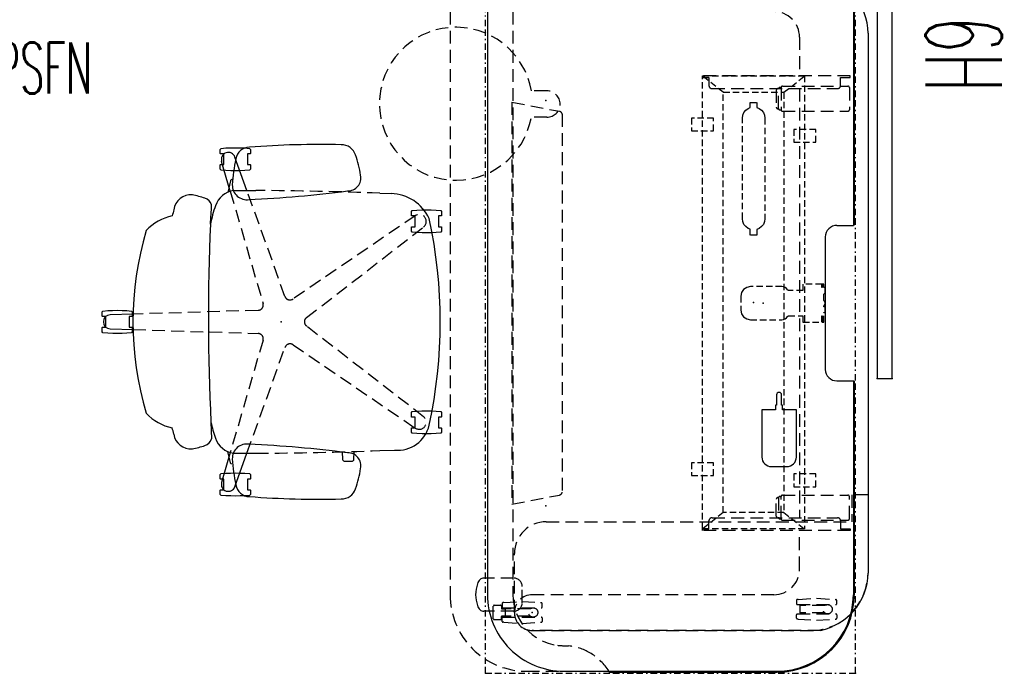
# Model space of a CAD drawing. Header units: inches. Extents: x 3 to 890, y -47 to 78.
# Tile 12 of 98: x 234 to 311, y -45 to 6. Entities that reach past the tile are written whole.
import ezdxf
from ezdxf.enums import TextEntityAlignment as Align

# ---------------------------------------------------------------- set-up
doc = ezdxf.new("R2010")
doc.units = ezdxf.units.IN
doc.header["$MEASUREMENT"] = 0
for name, pattern in [('BORDER', [1.75, 0.5, -0.25, 0.5, -0.25, 0, -0.25]), ('DASHED', [0.75, 0.5, -0.25]), ('DASHEDX2', [1.5, 1, -0.5])]:
    doc.linetypes.add(name, pattern=pattern)
for name, color, linetype in [('A-FURN-P-COMP', 86, 'Continuous'), ('A-FURN-P-COMP-TEXT2', 86, 'Continuous'), ('A-FURN-P-COMP-TEXT_UTEXT', 7, 'Continuous'), ('A-FURN-P-FILE', 1, 'DASHED'), ('A-FURN-P-PNLS-CON', 104, 'Continuous'), ('A-FURN-P-PNLS-CON-TEXT2', 104, 'Continuous'), ('A-FURN-P-POWR', 230, 'Continuous'), ('A-FURN-P-SEAT', 12, 'Continuous'), ('A-FURN-P-TABLE', 3, 'Continuous'), ('A-FURN-P-TABLE-BORDER', 2, 'Continuous'), ('A-FURN-P-TABLE-EXTENDED-HEIGHT', 3, 'Continuous'), ('A-FURN-P-TABLE-SUPPORT', 202, 'Continuous'), ('A-FURN-P-TEXT_UTEXT', 7, 'Continuous'), ('PSATTR', 7, 'Continuous')]:
    doc.layers.add(name, color=color, linetype=linetype)
doc.styles.add('0', font='TXT.SHX')
doc.styles.add('CAD_FNT', font='TXT.SHX', dxfattribs={"width": 0.6})
doc.styles.add('PMSymText', font='txt.shx', dxfattribs={"width": 0.65})
doc.styles.get("Standard").update_dxf_attribs({"font": 'arial.ttf'})

# ---------------------------------------------------------------- blocks, each defined once
blk = doc.blocks.new('VZLL-0800-SFN-2D')
at = {"layer": 'A-FURN-P-PNLS-CON', "linetype": 'DASHEDX2'}
for p, q in [((0.771, -8.5), (0.771, 11.5)), ((0.771, 11.5), (3.771, 11.5)), ((3.771, 11.5), (3.771, -8.5)), ((0.146, 0.438), (0.146, 2.563)), ((0.146, 2.563), (3.521, 2.563)), ((3.521, 2.563), (3.521, 0.438)), ((3.521, 0.438), (0.146, 0.438)), ((3.771, -8.5), (0.771, -8.5))]:
    blk.add_line(p, q, dxfattribs=at)
at = {"layer": 'A-FURN-P-PNLS-CON'}
for p in [(0, 3), (2.271, 3), (4.542, 3), (0, 0), (2.271, 0), (4.542, 0)]:
    blk.add_point(p, dxfattribs=at)
at = {"layer": 'A-FURN-P-PNLS-CON-TEXT2', "style": '0', "width": 0.55, "flags": 8}
blk.add_attdef('ITEXT2', text='', height=4, dxfattribs=at).set_placement((2.756, -14.885), align=Align.BOTTOM_CENTER)
at = {"layer": 'A-FURN-P-TEXT_UTEXT', "style": 'PMSymText', "width": 0.65, "flags": 8}
for tag, p in [('PSUT1', (2.756, -19.552)), ('PSUT3', (2.756, -31.552))]:
    blk.add_attdef(tag, text='', height=4, dxfattribs=at).set_placement(p, align=Align.CENTER)
at = {"layer": 'A-FURN-P-TEXT_UTEXT', "style": 'PMSymText', "width": 0.65}
blk.add_attdef('PSUT2', text='', height=4, dxfattribs=at).set_placement((2.756, -25.552), align=Align.CENTER)
at = {"layer": 'PSATTR', "flags": 1}
for tag in ['PSON', 'PSMC', 'PSDH', 'PSPN', 'PSQT', 'PSEC', 'PST5', 'PST4', 'PST3', 'PST2', 'PST1']:
    blk.add_attdef(tag, text='', height=1, dxfattribs=at).set_placement((0, 0), align=Align.TOP_CENTER)
blk = doc.blocks.new('SYXG-XX72-2D')
at = {"layer": 'A-FURN-P-COMP'}
for p, q in [((0, 1.18), (0, 0)), ((75, 1.18), (0, 1.18)), ((75, 0), (75, 1.18)), ((0, 0), (75, 0))]:
    blk.add_line(p, q, dxfattribs=at)
for p in [(0, 1.18), (36, 1.18), (37.5, 1.18), (39, 1.18), (75, 1.18), (0, 0), (75, 0), (36, 0), (37.5, 0), (39, 0)]:
    blk.add_point(p, dxfattribs=at)
at = {"layer": 'A-FURN-P-COMP-TEXT2', "style": 'CAD_FNT', "width": 0.55, "flags": 8}
blk.add_attdef('ITEXT2', text='', height=6, dxfattribs=at).set_placement((37.727, 1.989), align=Align.BOTTOM_CENTER)
at = {"layer": 'A-FURN-P-TEXT_UTEXT', "style": 'PMSymText', "width": 0.65, "flags": 8}
for tag, p in [('PSUT1', (36.489, -7.296)), ('PSUT3', (36.489, -19.296))]:
    blk.add_attdef(tag, text='', height=4, dxfattribs=at).set_placement(p, align=Align.CENTER)
at = {"layer": 'A-FURN-P-TEXT_UTEXT', "style": 'PMSymText', "width": 0.65}
blk.add_attdef('PSUT2', text='', height=4, dxfattribs=at).set_placement((36.489, -13.296), align=Align.CENTER)
at = {"layer": 'PSATTR', "flags": 1}
for tag in ['PSON', 'PSMC', 'PSDH', 'PSPN', 'PSQT', 'PSEC', 'PST5', 'PST4', 'PST3', 'PST2', 'PST1']:
    blk.add_attdef(tag, text='', height=1, dxfattribs=at).set_placement((0, 0), align=Align.TOP_CENTER)
blk = doc.blocks.new('TFPA-2958-LJSTCUNN-2D')
at = {"layer": 'A-FURN-P-TABLE'}
for p, q in [((6.16, -0.16), (22.911, -0.16)), ((22.911, -1.447), (22.911, -0.16)), ((35.089, -1.447), (35.089, -0.16)), ((35.089, -0.16), (51.84, -0.16)), ((23.811, -2.36), (34.189, -2.36)), ((0.16, -6.16), (0.16, -22.84)), ((57.84, -22.84), (57.84, -6.16)), ((6.16, -28.84), (51.84, -28.84))]:
    blk.add_line(p, q, dxfattribs=at)
at = {"layer": 'A-FURN-P-TABLE', "linetype": 'DASHEDX2'}
for p, q in [((0.278, -19.376, 0), (0.16, -19.376, 0)), ((57.722, -19.376, 0), (57.84, -19.376, 0)), ((6.16, -26.84), (51.84, -26.84))]:
    blk.add_line(p, q, dxfattribs=at)
at = {"layer": 'A-FURN-P-TABLE'}
for centre, radius, start, end in [((6.16, -6.16), 6, 90, 180), ((51.84, -6.16), 6, 0, 90), ((23.818, -1.454), 0.907, 179.57049, 269.57049), ((34.182, -1.454), 0.907, 270.42951, 0.42951), ((6.16, -22.84), 6, 180, 270), ((51.84, -22.84), 6, 270, 0)]:
    blk.add_arc(centre, radius, start, end, dxfattribs=at)
at = {"layer": 'A-FURN-P-TABLE', "linetype": 'DASHEDX2'}
for centre, radius, start, end in [((-2.542, -23.322, 0), 4.85, 31.02446, 54.44186), ((60.542, -23.322, 0), 4.85, 125.55814, 148.97554), ((-1.948, -22.874, 0), 4.11, 5.55567, 29.95541), ((59.948, -22.874, 0), 4.11, 150.04459, 174.44433), ((17.832, -22.031), 15.695, 181.62728, 184.81905), ((40.168, -22.031), 15.695, 355.18095, 358.37272), ((6.167, -22.832), 4.008, 187.41588, 269.89911), ((51.833, -22.832), 4.008, 270.10089, 352.58412)]:
    blk.add_arc(centre, radius, start, end, dxfattribs=at)
at = {"layer": 'A-FURN-P-TABLE'}
for p in [(0, 0), (58, 0), (13.128, -24.277), (44.872, -24.277), (4.756, -25.326), (53.244, -25.326), (0, -29), (58, -29)]:
    blk.add_point(p, dxfattribs=at)
at = {"layer": 'A-FURN-P-TABLE-BORDER', "linetype": 'BORDER'}
for p, q in [((58, 0), (0, 0)), ((0, 0), (0, -29)), ((58, -29), (58, 0)), ((58, -29), (0, -29))]:
    blk.add_line(p, q, dxfattribs=at)
at = {"layer": 'A-FURN-P-TABLE-EXTENDED-HEIGHT', "linetype": 'DASHEDX2'}
for p, q in [((0.16, -25.765), (0.16, -22.84)), ((57.84, -25.765), (57.84, -22.84)), ((6.16, -31.765), (51.84, -31.765))]:
    blk.add_line(p, q, dxfattribs=at)
for centre, start, end in [((6.16, -25.765), 180, 270), ((51.84, -25.765), 270, 0)]:
    blk.add_arc(centre, 6, start, end, dxfattribs=at)
at = {"layer": 'A-FURN-P-TABLE-SUPPORT'}
for p, q in [((7.856, 0.987), (50.144, 0.987)), ((50.541, -28.777), (50.541, -29.119))]:
    blk.add_line(p, q, dxfattribs=at)
at = {"layer": 'A-FURN-P-TABLE-SUPPORT', "linetype": 'DASHEDX2'}
for p, q in [((11.19, -0.41), (11.19, -11.98)), ((11.324, -0.41), (11.19, -0.41)), ((11.324, -1.16), (11.324, -0.41)), ((11.994, -5.709), (11.994, -0.587)), ((12.112, -0.469), (13.844, -0.469)), ((13.962, -5.709), (13.962, -0.587)), ((44.038, -5.709), (44.038, -0.587)), ((45.888, -0.469), (44.156, -0.469)), ((46.006, -5.709), (46.006, -0.587)), ((46.676, -1.16), (46.676, -0.41)), ((46.676, -0.41), (46.81, -0.41)), ((46.81, -0.41), (46.81, -11.98)), ((4.249, -1.59), (4.249, -1.525)), ((4.593, -1.465), (4.309, -1.465)), ((4.653, -4.555), (4.653, -1.525)), ((5.381, -4.555), (5.381, -1.525)), ((5.441, -1.465), (5.725, -1.465)), ((5.785, -1.59), (5.785, -1.525)), ((11.94, -1.16), (11.324, -1.16)), ((12.19, -11.23), (12.19, -1.41)), ((45.81, -11.23), (45.81, -1.41)), ((46.06, -1.16), (46.676, -1.16)), ((52.215, -1.59), (52.215, -1.525)), ((52.559, -1.465), (52.275, -1.465)), ((52.619, -4.555), (52.619, -1.525)), ((53.347, -4.555), (53.347, -1.525)), ((53.407, -1.465), (53.691, -1.465)), ((53.751, -1.59), (53.751, -1.525)), ((4.151, -3.04), (4.249, -1.59)), ((5.883, -3.04), (5.785, -1.59)), ((52.117, -3.04), (52.215, -1.59)), ((53.849, -3.04), (53.751, -1.59)), ((4.249, -4.485), (4.151, -3.04)), ((4.725, -2.391), (4.725, -4.365)), ((5.308, -2.391), (5.309, -4.365)), ((5.785, -4.485), (5.883, -3.04)), ((52.215, -4.485), (52.117, -3.04)), ((52.691, -2.391), (52.691, -4.365)), ((53.274, -2.391), (53.275, -4.365)), ((53.751, -4.485), (53.849, -3.04)), ((3.356, -25.326), (3.356, -3.513)), ((54.644, -25.326), (54.644, -3.513)), ((4.249, -4.485), (4.249, -4.555)), ((4.309, -4.615), (4.593, -4.615)), ((4.725, -4.365), (5.309, -4.365)), ((5.725, -4.615), (5.441, -4.615)), ((5.785, -4.485), (5.785, -4.555)), ((8.156, -4.383), (11.19, -4.383)), ((12.19, -4.383), (45.809, -4.383)), ((49.844, -4.383), (46.811, -4.383)), ((52.215, -4.485), (52.215, -4.555)), ((52.275, -4.615), (52.559, -4.615)), ((52.691, -4.365), (53.275, -4.365)), ((53.691, -4.615), (53.407, -4.615)), ((53.751, -4.485), (53.751, -4.555)), ((12.092, -5.91), (12.092, -5.825)), ((12.112, -5.827), (13.844, -5.827)), ((12.191, -6.085), (12.191, -6.026)), ((13.746, -6.028), (12.21, -6.028)), ((13.766, -6.085), (13.766, -6.026)), ((13.864, -5.91), (13.864, -5.825)), ((44.136, -5.91), (44.136, -5.825)), ((45.888, -5.827), (44.156, -5.827)), ((44.234, -6.085), (44.234, -6.026)), ((44.254, -6.028), (45.79, -6.028)), ((45.809, -6.085), (45.809, -6.026)), ((45.908, -5.91), (45.908, -5.825)), ((6.156, -6.383), (6.156, -25.326)), ((12.309, -6.202), (13.648, -6.202)), ((45.691, -6.202), (44.352, -6.202)), ((51.844, -6.383), (51.844, -25.326)), ((11.324, -11.98), (11.324, -11.48)), ((11.324, -11.48), (11.94, -11.48)), ((46.676, -11.48), (46.06, -11.48)), ((46.676, -11.98), (46.676, -11.48)), ((11.19, -11.98), (11.324, -11.98)), ((46.81, -11.98), (46.676, -11.98)), ((3.901, -26.121), (3.999, -24.671)), ((3.999, -24.671), (3.999, -24.606)), ((4.343, -24.546), (4.059, -24.546)), ((4.403, -27.636), (4.403, -24.606)), ((5.131, -27.636), (5.131, -24.606)), ((5.191, -24.546), (5.475, -24.546)), ((5.535, -24.671), (5.535, -24.606)), ((5.633, -26.121), (5.535, -24.671)), ((52.367, -26.121), (52.465, -24.671)), ((52.465, -24.671), (52.465, -24.606)), ((52.809, -24.546), (52.525, -24.546)), ((52.869, -27.636), (52.869, -24.606)), ((53.597, -27.636), (53.597, -24.606)), ((53.657, -24.546), (53.941, -24.546)), ((54.001, -24.671), (54.001, -24.606)), ((54.099, -26.121), (54.001, -24.671)), ((3.999, -27.566), (3.901, -26.121)), ((4.475, -25.472), (4.475, -27.446)), ((5.058, -25.472), (5.059, -27.446)), ((5.535, -27.566), (5.633, -26.121)), ((52.47, -26.117), (51.21, -26.117)), ((52.465, -27.566), (52.367, -26.121)), ((52.941, -25.472), (52.941, -27.446)), ((53.524, -25.472), (53.525, -27.446)), ((54.001, -27.566), (54.099, -26.121)), ((50.541, -26.787), (50.541, -28.777)), ((53.139, -26.787), (53.139, -28.777)), ((3.999, -27.566), (3.999, -27.636)), ((4.059, -27.696), (4.343, -27.696)), ((4.28, -27.73), (4.461, -27.73)), ((4.475, -27.446), (5.059, -27.446)), ((4.491, -27.7), (4.491, -27.446)), ((5.043, -27.7), (5.043, -27.446)), ((5.255, -27.73), (5.073, -27.73)), ((5.475, -27.696), (5.191, -27.696)), ((5.535, -27.566), (5.535, -27.636)), ((52.465, -27.566), (52.465, -27.636)), ((52.525, -27.696), (52.809, -27.696)), ((52.746, -27.73), (52.927, -27.73)), ((52.941, -27.446), (53.525, -27.446)), ((52.957, -27.7), (52.957, -27.446)), ((53.509, -27.7), (53.509, -27.446)), ((53.721, -27.73), (53.539, -27.73)), ((53.941, -27.696), (53.657, -27.696)), ((54.001, -27.566), (54.001, -27.636)), ((4.205, -28.305), (4.205, -27.805)), ((5.255, -28.38), (4.268, -28.38)), ((5.33, -28.305), (5.33, -27.805)), ((52.671, -28.305), (52.671, -27.805)), ((53.721, -28.38), (52.734, -28.38)), ((53.796, -28.305), (53.796, -27.805)), ((53.139, -28.777), (53.139, -29.119))]:
    blk.add_line(p, q, dxfattribs=at)
for centre in [(5.017, -2.174), (52.983, -2.174), (4.767, -25.255), (53.233, -25.255)]:
    blk.add_circle(centre, 0.364, dxfattribs=at)
at = {"layer": 'A-FURN-P-TABLE-SUPPORT'}
for centre, radius, start, end in [((7.853, -3.501), 4.488, 89.96329, 131.88865), ((50.147, -3.501), 4.488, 48.11135, 90.03671), ((50.985, -29.11), 0.444, 181.07976, 223.26437), ((52.695, -29.11), 0.444, 316.73563, 358.92024), ((51.22, -28.892), 0.765, 223.11971, 252.20416), ((51.851, -27.103), 2.662, 251.05223, 269.81832), ((51.829, -27.102), 2.663, 270.27965, 288.9466), ((52.46, -28.892), 0.765, 287.79584, 316.88029)]:
    blk.add_arc(centre, radius, start, end, dxfattribs=at)
at = {"layer": 'A-FURN-P-TABLE-SUPPORT', "linetype": 'DASHEDX2'}
for centre, radius, start, end in [((7.849, -3.512), 4.493, 131.75935, 180.01679), ((12.112, -0.587), 0.118, 89.78647, 179.78486), ((13.845, -0.587), 0.118, 0.21514, 90.21353), ((44.155, -0.587), 0.118, 89.78647, 179.78486), ((45.888, -0.587), 0.118, 0.21514, 90.21353), ((50.151, -3.512), 4.493, 359.98321, 48.24065), ((4.344, -1.56), 0.101, 110.17852, 159.81195), ((4.574, -1.544), 0.081, 13.40552, 76.59447), ((5.46, -1.544), 0.081, 103.40553, 166.59448), ((5.69, -1.56), 0.101, 20.18805, 69.82148), ((11.94, -1.41), 0.25, 0, 90), ((46.06, -1.41), 0.25, 90, 180), ((52.31, -1.56), 0.101, 110.17852, 159.81195), ((52.54, -1.544), 0.081, 13.40552, 76.59447), ((53.426, -1.544), 0.081, 103.40553, 166.59448), ((53.656, -1.56), 0.101, 20.18805, 69.82148), ((4.344, -4.521), 0.101, 200.18805, 249.82148), ((4.574, -4.537), 0.081, 283.40553, 346.59448), ((5.46, -4.537), 0.081, 193.40552, 256.59447), ((5.69, -4.521), 0.101, 290.17852, 339.81195), ((8.156, -6.383), 2, 90, 180), ((49.844, -6.383), 2, 0, 90), ((52.31, -4.521), 0.101, 200.18805, 249.82148), ((52.54, -4.537), 0.081, 283.40553, 346.59448), ((53.426, -4.537), 0.081, 193.40552, 256.59447), ((53.656, -4.521), 0.101, 290.17852, 339.81195), ((12.112, -5.709), 0.118, 180.21514, 270.21353), ((12.21, -5.91), 0.118, 180.21514, 270.21353), ((12.308, -6.084), 0.118, 180.21514, 270.21353), ((13.648, -6.084), 0.118, 269.78647, 359.78486), ((13.746, -5.91), 0.118, 269.78647, 359.78486), ((13.845, -5.709), 0.118, 269.78647, 359.78486), ((44.155, -5.709), 0.118, 180.21514, 270.21353), ((44.254, -5.91), 0.118, 180.21514, 270.21353), ((44.352, -6.084), 0.118, 180.21514, 270.21353), ((45.692, -6.084), 0.118, 269.78647, 359.78486), ((45.79, -5.91), 0.118, 269.78647, 359.78486), ((45.888, -5.709), 0.118, 269.78647, 359.78486), ((11.94, -11.23), 0.25, 270, 360), ((46.06, -11.23), 0.25, 180, 270), ((4.094, -24.641), 0.101, 110.17852, 159.81195), ((4.324, -24.625), 0.081, 13.40552, 76.59447), ((5.21, -24.625), 0.081, 103.40553, 166.59448), ((5.44, -24.641), 0.101, 20.18805, 69.82148), ((52.56, -24.641), 0.101, 110.17852, 159.81195), ((52.79, -24.625), 0.081, 13.40552, 76.59447), ((53.676, -24.625), 0.081, 103.40553, 166.59448), ((53.906, -24.641), 0.101, 20.18805, 69.82148), ((4.756, -25.326), 1.4, 180, 0), ((53.244, -25.326), 1.4, 180, 0), ((51.21, -26.787), 0.669, 90.00219, 179.99781), ((52.47, -26.787), 0.669, 0.00219, 89.99781), ((4.094, -27.602), 0.101, 200.18805, 249.82148), ((4.28, -27.805), 0.075, 90, 180), ((4.324, -27.618), 0.081, 283.40553, 346.59448), ((4.461, -27.7), 0.03, 269.99973, 0.00011), ((5.073, -27.7), 0.03, 179.99989, 270.00027), ((5.21, -27.618), 0.081, 193.40552, 256.59447), ((5.255, -27.805), 0.075, 0, 90), ((5.44, -27.602), 0.101, 290.17852, 339.81195), ((52.56, -27.602), 0.101, 200.18805, 249.82148), ((52.746, -27.805), 0.075, 90, 180), ((52.79, -27.618), 0.081, 283.40553, 346.59448), ((52.927, -27.7), 0.03, 269.99973, 0.00011), ((53.539, -27.7), 0.03, 179.99989, 270.00027), ((53.676, -27.618), 0.081, 193.40552, 256.59447), ((53.721, -27.805), 0.075, 0, 90), ((53.906, -27.602), 0.101, 290.17852, 339.81195), ((4.28, -28.305), 0.075, 180, 270), ((5.255, -28.305), 0.075, 270, 0), ((52.746, -28.305), 0.075, 180, 270), ((53.721, -28.305), 0.075, 270, 0)]:
    blk.add_arc(centre, radius, start, end, dxfattribs=at)
at = {"layer": 'A-FURN-P-TEXT_UTEXT', "style": 'PMSymText', "width": 0.65, "flags": 8}
for tag, p in [('PSUT1', (27.992, -37.769)), ('PSUT3', (27.992, -49.769))]:
    blk.add_attdef(tag, text='', height=4, dxfattribs=at).set_placement(p, align=Align.CENTER)
at = {"layer": 'A-FURN-P-TEXT_UTEXT', "style": 'PMSymText', "width": 0.65}
blk.add_attdef('PSUT2', text='', height=4, dxfattribs=at).set_placement((27.992, -43.769), align=Align.CENTER)
at = {"layer": 'PSATTR', "flags": 1}
for tag in ['PSON', 'PSMC', 'PSDH', 'PSPN', 'PSQT', 'PSEC', 'PST5', 'PST4', 'PST3', 'PST2', 'PST1']:
    blk.add_attdef(tag, text='', height=1, dxfattribs=at).set_placement((0, 0), align=Align.TOP_CENTER)
blk = doc.blocks.new('ATTL-0258-PPT-2D')
at = {"layer": 'A-FURN-P-TABLE'}
for p, q in [((6.129, -0.093), (22.88, -0.093)), ((22.88, -0.129), (6.129, -0.129)), ((22.88, -0.093), (22.88, -0.129)), ((35.12, -0.093), (35.12, -0.129)), ((35.12, -0.093), (51.871, -0.093)), ((51.871, -0.129), (35.12, -0.129)), ((0.093, -19.309), (0.093, -6.129)), ((0.129, -19.309), (0.129, -6.129)), ((57.871, -19.309), (57.871, -6.129)), ((57.907, -19.309), (57.907, -6.129)), ((0.093, -19.309), (0.129, -19.309)), ((57.907, -19.309), (57.871, -19.309))]:
    blk.add_line(p, q, dxfattribs=at)
for centre, radius, start, end in [((6.129, -6.129), 6.036, 90, 180), ((6.129, -6.129), 6, 90, 180), ((51.871, -6.129), 6.036, 0, 90), ((51.871, -6.129), 6, 0, 90)]:
    blk.add_arc(centre, radius, start, end, dxfattribs=at)
for p in [(0, 0), (58, 0)]:
    blk.add_point(p, dxfattribs=at)
at = {"layer": 'A-FURN-P-TEXT_UTEXT', "style": 'PMSymText', "width": 0.65, "flags": 8}
for tag, p in [('PSUT1', (27.99, -25.311)), ('PSUT3', (27.99, -37.311))]:
    blk.add_attdef(tag, text='', height=4, dxfattribs=at).set_placement(p, align=Align.CENTER)
at = {"layer": 'A-FURN-P-TEXT_UTEXT', "style": 'PMSymText', "width": 0.65}
blk.add_attdef('PSUT2', text='', height=4, dxfattribs=at).set_placement((27.99, -31.311), align=Align.CENTER)
at = {"layer": 'PSATTR', "flags": 1}
for tag in ['PSON', 'PSMC', 'PSDH', 'PSPN', 'PSQT', 'PSEC', 'PST5', 'PST4', 'PST3', 'PST2', 'PST1']:
    blk.add_attdef(tag, text='', height=1, dxfattribs=at).set_placement((0, 0), align=Align.TOP_CENTER)
blk = doc.blocks.new('ATTR-1301-L-2D')
at = {"layer": 'A-FURN-P-TABLE', "linetype": 'DASHEDX2'}
for p, q in [((-0.76, 0.1), (-0.76, -1.123)), ((1.304, 0.1), (1.304, -1.13))]:
    blk.add_line(p, q, dxfattribs=at)
for centre, radius, start, end in [((0.272, 0.1), 1.032, 0, 180), ((0.25, -7.033), 5.996, 99.69736, 79.87611)]:
    blk.add_arc(centre, radius, start, end, dxfattribs=at)
at = {"layer": 'A-FURN-P-TEXT_UTEXT', "style": 'PMSymText', "width": 0.65, "flags": 8}
for tag, p in [('PSUT1', (0.25, -19.029)), ('PSUT3', (0.25, -31.029))]:
    blk.add_attdef(tag, text='', height=4, dxfattribs=at).set_placement(p, align=Align.CENTER)
at = {"layer": 'A-FURN-P-TEXT_UTEXT', "style": 'PMSymText', "width": 0.65}
blk.add_attdef('PSUT2', text='', height=4, dxfattribs=at).set_placement((0.25, -25.029), align=Align.CENTER)
at = {"layer": 'PSATTR', "flags": 1}
for tag in ['PSON', 'PSMC', 'PSDH', 'PSPN', 'PSQT', 'PSEC', 'PST5', 'PST4', 'PST3', 'PST2', 'PST1']:
    blk.add_attdef(tag, text='', height=1, dxfattribs=at).set_placement((0, 0), align=Align.TOP_CENTER)
blk = doc.blocks.new('ATTS-1011-PORT-2D')
at = {"layer": 'A-FURN-P-TABLE', "linetype": 'DASHEDX2'}
for p, q in [((-9.219, 26.319), (-3.1, 26.319)), ((-9.219, 26.319), (-9.219, 25.046)), ((-9.219, 25.046), (-7.123, 25.046)), ((-7.123, 1.1), (-7.123, 25.046)), ((1.4, 22.584), (1.4, 0)), ((0, -1.4), (-4.623, -1.4))]:
    blk.add_line(p, q, dxfattribs=at)
for centre, radius, start, end in [((-3.228, 21.586), 4.734, 12.16999, 88.45031), ((-4.623, 1.1), 2.5, 180, 270), ((0, 0), 1.4, 270, 360)]:
    blk.add_arc(centre, radius, start, end, dxfattribs=at)
blk.add_point((0, 0), dxfattribs=at)
at = {"layer": 'A-FURN-P-TEXT_UTEXT', "style": 'PMSymText', "width": 0.65, "flags": 8}
for tag, p in [('PSUT1', (-3.6, -12.797)), ('PSUT3', (-3.6, -24.797))]:
    blk.add_attdef(tag, text='', height=4, dxfattribs=at).set_placement(p, align=Align.CENTER)
at = {"layer": 'A-FURN-P-TEXT_UTEXT', "style": 'PMSymText', "width": 0.65}
blk.add_attdef('PSUT2', text='', height=4, dxfattribs=at).set_placement((-3.6, -18.797), align=Align.CENTER)
at = {"layer": 'PSATTR', "flags": 1}
for tag in ['PSON', 'PSMC', 'PSDH', 'PSPN', 'PSQT', 'PSEC', 'PST5', 'PST4', 'PST3', 'PST2', 'PST1']:
    blk.add_attdef(tag, text='', height=1, dxfattribs=at).set_placement((0, 0), align=Align.TOP_CENTER)
blk = doc.blocks.new('AUTG-0158-P-2D')
at = {"layer": 'A-FURN-P-TABLE', "linetype": 'DASHEDX2'}
for p, q in [((14.18, -22.976), (43.82, -22.976)), ((13.255, -26.926), (13.964, -23.192)), ((44.745, -26.926), (44.036, -23.192)), ((13.255, -26.926), (44.745, -26.926))]:
    blk.add_line(p, q, dxfattribs=at)
for centre, start, end in [((14.307, -23.319), 110.36531, 159.63469), ((43.693, -23.319), 20.36531, 69.63469)]:
    blk.add_arc(centre, 0.366, start, end, dxfattribs=at)
for p in [(0, 0), (58, 0), (0, -29), (58, -29)]:
    blk.add_point(p, dxfattribs=at)
at = {"layer": 'A-FURN-P-TEXT_UTEXT', "style": 'PMSymText', "width": 0.65, "flags": 8}
for tag, p in [('PSUT1', (27.99, -35.002)), ('PSUT3', (27.99, -47.002))]:
    blk.add_attdef(tag, text='', height=4, dxfattribs=at).set_placement(p, align=Align.CENTER)
at = {"layer": 'A-FURN-P-TEXT_UTEXT', "style": 'PMSymText', "width": 0.65}
blk.add_attdef('PSUT2', text='', height=4, dxfattribs=at).set_placement((27.99, -41.002), align=Align.CENTER)
at = {"layer": 'PSATTR', "flags": 1}
for tag in ['PSON', 'PSMC', 'PSDH', 'PSPN', 'PSQT', 'PSEC', 'PST5', 'PST4', 'PST3', 'PST2', 'PST1']:
    blk.add_attdef(tag, text='', height=1, dxfattribs=at).set_placement((0, 0), align=Align.TOP_CENTER)
blk = doc.blocks.new('EUBT-BI36-81100YN-2D')
at = {"layer": 'A-FURN-P-FILE'}
for p, q in [((-12.558, 4.874), (-13.558, 4.874)), ((-13.558, 4.874), (-13.558, 3.144)), ((-12.558, 3.144), (-12.558, 4.874)), ((14.442, 4.874), (13.443, 4.874)), ((13.443, 4.874), (13.443, 3.144)), ((14.442, 3.144), (14.442, 4.874)), ((-17.75, 4), (17.75, 4)), ((-17.75, -4), (-17.75, 4)), ((-16.461, 2.375), (-17.75, 4)), ((16.461, 2.375), (17.75, 4)), ((17.75, 4), (17.75, -4)), ((-13.558, 3.144), (-12.558, 3.144)), ((13.443, 3.144), (14.442, 3.144)), ((-16.461, 2.375), (16.461, 2.375)), ((-16.461, -2.375), (-16.461, 2.375)), ((16.461, 2.375), (16.461, -2.375)), ((-14.87, 0.764), (-14.659, 0.851)), ((-14.659, 0.851), (-14.432, 0.881)), ((-14.432, 0.881), (-6.554, 0.881)), ((-6.554, 0.881), (-6.327, 0.851)), ((-6.327, 0.851), (-6.116, 0.764)), ((-15.651, -0.263), (-15.651, 0.263)), ((-15.651, 0.263), (-15.265, 0.263)), ((-15.265, 0.263), (-15.19, 0.443)), ((-15.19, 0.443), (-15.051, 0.624)), ((-15.051, 0.624), (-14.87, 0.764)), ((-6.116, 0.764), (-5.934, 0.624)), ((-5.934, 0.624), (-5.795, 0.443)), ((-5.795, 0.443), (-5.721, 0.263)), ((-5.721, 0.263), (-5.278, 0.263)), ((-5.278, 0.263), (-5.278, -0.263)), ((-15.261, -0.263), (-15.651, -0.263)), ((-15.19, -0.433), (-15.261, -0.263)), ((-15.051, -0.614), (-15.19, -0.433)), ((-14.87, -0.754), (-15.051, -0.614)), ((-14.659, -0.841), (-14.87, -0.754)), ((-6.116, -0.754), (-6.327, -0.841)), ((-5.934, -0.614), (-6.116, -0.754)), ((-5.795, -0.433), (-5.934, -0.614)), ((-5.725, -0.263), (-5.795, -0.433)), ((-5.278, -0.263), (-5.725, -0.263)), ((-14.432, -0.871), (-14.659, -0.841)), ((-6.554, -0.871), (-14.432, -0.871)), ((-6.327, -0.841), (-6.554, -0.871)), ((-16.461, -2.375), (-17.75, -4)), ((16.461, -2.375), (-16.461, -2.375)), ((16.461, -2.375), (17.75, -4)), ((-13.441, -3.144), (-14.441, -3.144)), ((-14.441, -3.144), (-14.441, -4.874)), ((-13.441, -4.874), (-13.441, -3.144)), ((13.559, -3.144), (12.559, -3.144)), ((12.559, -3.144), (12.559, -4.874)), ((13.559, -4.874), (13.559, -3.144)), ((17.75, -4), (-17.75, -4)), ((-14.441, -4.874), (-13.441, -4.874)), ((12.559, -4.874), (13.559, -4.874))]:
    blk.add_line(p, q, dxfattribs=at)
at = {"layer": 'A-FURN-P-FILE', "linetype": 'Continuous'}
for p, q in [((12.115, 3.35), (8.416, 3.35)), ((8.416, 3.35), (8.416, 2.276)), ((12.261, 3.336), (12.115, 3.35)), ((12.402, 3.293), (12.261, 3.336)), ((12.531, 3.224), (12.402, 3.293)), ((12.645, 3.131), (12.531, 3.224)), ((12.738, 3.017), (12.645, 3.131)), ((12.808, 2.887), (12.738, 3.017)), ((12.85, 2.747), (12.808, 2.887)), ((12.865, 2.6), (12.85, 2.747)), ((12.865, 1.4), (12.865, 2.6)), ((7.065, 2.077), (7.05, 2)), ((7.05, 2), (7.065, 1.923)), ((7.108, 2.141), (7.065, 2.077)), ((7.065, 1.923), (7.108, 1.859)), ((7.173, 2.185), (7.108, 2.141)), ((7.108, 1.859), (7.173, 1.815)), ((7.25, 2.2), (7.173, 2.185)), ((7.173, 1.815), (7.25, 1.8)), ((8.05, 2.2), (7.25, 2.2)), ((7.25, 1.8), (8.05, 1.8)), ((8.416, 2.276), (8.05, 2.276)), ((8.05, 2.276), (8.05, 2.2)), ((8.05, 1.8), (8.05, 1.724)), ((8.05, 1.724), (8.416, 1.724)), ((8.416, 1.724), (8.416, 0.649)), ((12.402, 0.707), (12.531, 0.776)), ((12.531, 0.776), (12.645, 0.869)), ((12.645, 0.869), (12.738, 0.983)), ((12.738, 0.983), (12.808, 1.113)), ((12.808, 1.113), (12.85, 1.253)), ((12.85, 1.253), (12.865, 1.4)), ((8.416, 0.649), (12.115, 0.65)), ((12.115, 0.65), (12.261, 0.664)), ((12.261, 0.664), (12.402, 0.707))]:
    blk.add_line(p, q, dxfattribs=at)
at = {"layer": 'A-FURN-P-POWR'}
blk.add_point((0, 0), dxfattribs=at)
at = {"layer": 'A-FURN-P-COMP-TEXT_UTEXT', "style": 'PMSymText', "width": 0.65, "flags": 8}
for tag, p in [('PSUT1', (0, -10.875)), ('PSUT3', (0, -22.875))]:
    blk.add_attdef(tag, text='', height=4, dxfattribs=at).set_placement(p, align=Align.CENTER)
at = {"layer": 'A-FURN-P-COMP-TEXT_UTEXT', "style": 'PMSymText', "width": 0.65}
blk.add_attdef('PSUT2', text='', height=4, dxfattribs=at).set_placement((0, -16.875), align=Align.CENTER)
at = {"layer": 'PSATTR', "flags": 1}
for tag in ['PSON', 'PSMC', 'PSDH', 'PSPN', 'PSQT', 'PSEC', 'PST5', 'PST4', 'PST3', 'PST2', 'PST1']:
    blk.add_attdef(tag, text='', height=1, dxfattribs=at).set_placement((0, 0), align=Align.TOP_CENTER)
blk = doc.blocks.new('EUCB-0000-WFP-2D')
at = {"layer": 'A-FURN-P-FILE'}
for p, q in [((-1.22, 4.744), (-1.5, 4.744)), ((-1.5, 4.744), (-1.5, 4.624)), ((-0.77, 4.864), (-1.22, 4.864)), ((-1.22, 4.864), (-1.22, 4.744)), ((-0.77, 4.744), (-0.77, 4.864)), ((-0.211, 4.744), (-0.77, 4.744)), ((-0.207, 4.745), (-0.211, 4.744)), ((-0.206, 4.746), (-0.207, 4.745)), ((-0.204, 4.747), (-0.206, 4.746)), ((-0.202, 4.75), (-0.204, 4.747)), ((-0.155, 4.811), (-0.202, 4.75)), ((-0.09, 4.851), (-0.155, 4.811)), ((-0.015, 4.864), (-0.09, 4.851)), ((0.015, 4.864), (-0.015, 4.864)), ((0.09, 4.851), (0.015, 4.864)), ((0.155, 4.811), (0.09, 4.851)), ((0.202, 4.75), (0.155, 4.811)), ((0.204, 4.747), (0.202, 4.75)), ((0.207, 4.745), (0.204, 4.747)), ((0.211, 4.744), (0.207, 4.745)), ((0.28, 4.744), (0.211, 4.744)), ((0.73, 4.864), (0.28, 4.864)), ((0.28, 4.864), (0.28, 4.744)), ((0.73, 4.744), (0.73, 4.864)), ((1.5, 4.744), (0.73, 4.744)), ((1.5, 4.624), (1.5, 4.744)), ((-1.5, 4.624), (-1.22, 4.624)), ((-1.22, 4.584), (-1.494, 4.584)), ((-1.494, 4.584), (-1.494, 3.114)), ((-1.22, 4.624), (-1.22, 4.584)), ((1, 4.584), (1, 4.624)), ((1, 4.624), (1.5, 4.624)), ((1.486, 4.584), (1, 4.584)), ((1.486, 3.114), (1.486, 4.584)), ((-1.494, 3.114), (-1.04, 3.114)), ((-1.04, 3.114), (-1.009, 3.102)), ((-1.009, 3.102), (-1, 3.1)), ((-1, 3.1), (-1, 1.983)), ((1, 3.102), (1.031, 3.114)), ((1, 1.983), (1, 3.102)), ((1.031, 3.114), (1.486, 3.114)), ((-1.281, 1.6), (-1.3, 1.469)), ((-1.233, 1.722), (-1.281, 1.6)), ((-1.15, 1.824), (-1.233, 1.722)), ((-1.021, 1.925), (-1.15, 1.824)), ((-1.006, 1.952), (-1.021, 1.925)), ((-1, 1.983), (-1.006, 1.952)), ((1.006, 1.952), (1, 1.983)), ((1.021, 1.925), (1.006, 1.952)), ((1.15, 1.824), (1.021, 1.925)), ((1.233, 1.722), (1.15, 1.824)), ((1.281, 1.6), (1.233, 1.722)), ((1.3, 1.469), (1.281, 1.6)), ((-1.3, 1.469), (-1.3, -1.006)), ((1.3, -1.006), (1.3, 1.469)), ((-1.3, -1.006), (-1.238, -1.292)), ((-1.238, -1.292), (-1.083, -1.538)), ((-1.083, -1.538), (-0.836, -1.693)), ((0.836, -1.693), (1.083, -1.538)), ((1.083, -1.538), (1.238, -1.292)), ((1.238, -1.292), (1.3, -1.006)), ((-0.836, -1.693), (-0.55, -1.756)), ((-0.55, -1.756), (0.55, -1.756)), ((0.55, -1.756), (0.836, -1.693))]:
    blk.add_line(p, q, dxfattribs=at)
at = {"layer": 'A-FURN-P-POWR'}
blk.add_point((0, 0), dxfattribs=at)
at = {"layer": 'A-FURN-P-COMP-TEXT_UTEXT', "style": 'PMSymText', "width": 0.65, "flags": 8}
for tag, p in [('PSUT1', (0, -8)), ('PSUT3', (0, -20))]:
    blk.add_attdef(tag, text='', height=4, dxfattribs=at).set_placement(p, align=Align.CENTER)
at = {"layer": 'A-FURN-P-COMP-TEXT_UTEXT', "style": 'PMSymText', "width": 0.65}
blk.add_attdef('PSUT2', text='', height=4, dxfattribs=at).set_placement((0, -14), align=Align.CENTER)
at = {"layer": 'PSATTR', "flags": 1}
for tag in ['PSON', 'PSMC', 'PSDH', 'PSPN', 'PSQT', 'PSEC', 'PST5', 'PST4', 'PST3', 'PST2', 'PST1']:
    blk.add_attdef(tag, text='', height=1, dxfattribs=at).set_placement((0, 0), align=Align.TOP_CENTER)
blk = doc.blocks.new('SFT-XX-71-2D')
at = {"layer": 'A-FURN-P-SEAT'}
for p, q in [((-4.768, 13.518), (-4.706, 13.594)), ((-4.768, 13.183), (-4.768, 13.518)), ((-4.748, 13.164), (-4.768, 13.183)), ((-4.483, 13.164), (-4.748, 13.164)), ((-4.706, 13.594), (-4.334, 13.624)), ((-4.483, 12.321), (-4.483, 13.164)), ((-4.334, 13.624), (-3.96, 13.642)), ((-3.96, 13.642), (-3.587, 13.648)), ((-3.587, 13.648), (-3.213, 13.642)), ((-3.213, 13.642), (-2.84, 13.624)), ((-2.84, 13.624), (-2.467, 13.594)), ((-2.425, 13.164), (-2.643, 13.164)), ((-2.643, 13.164), (-2.643, 12.321)), ((-2.467, 13.594), (-2.405, 13.518)), ((-2.405, 13.183), (-2.425, 13.164)), ((-2.405, 13.518), (-2.405, 13.183)), ((-3.981, 10.231), (-4.664, 12.572)), ((-2.676, 10.291), (-3.617, 12.913)), ((-4.768, 12.301), (-4.748, 12.321)), ((-4.768, 11.967), (-4.768, 12.301)), ((-4.706, 11.89), (-4.768, 11.967)), ((-4.748, 12.321), (-4.483, 12.321)), ((-4.334, 11.861), (-4.706, 11.89)), ((-3.932, 11.843), (-4.334, 11.861)), ((-3.587, 11.837), (-3.932, 11.843)), ((-3.213, 11.843), (-3.587, 11.837)), ((-2.84, 11.861), (-3.213, 11.843)), ((-2.467, 11.89), (-2.84, 11.861)), ((-2.643, 12.321), (-2.425, 12.321)), ((-2.405, 11.967), (-2.467, 11.89)), ((-2.425, 12.321), (-2.405, 12.301)), ((-2.405, 12.301), (-2.405, 11.967)), ((-3.979, 11.048), (-4.174, 10.147)), ((-3.965, 11.079), (-3.979, 11.048)), ((-3.943, 11.106), (-3.965, 11.079)), ((-3.915, 11.129), (-3.943, 11.106)), ((-3.868, 11.158), (-3.915, 11.129)), ((-3.847, 11.167), (-3.868, 11.158)), ((-3.796, 11.188), (-3.847, 11.167)), ((-3.711, 10.293), (-1.987, 10.29)), ((7.75, 10.088), (8.62, 10.058)), ((10.212, 8.65), (10.273, 8.727)), ((10.212, 8.316), (10.212, 8.65)), ((10.273, 8.727), (10.646, 8.757)), ((10.646, 8.757), (11.019, 8.775)), ((11.019, 8.775), (11.393, 8.781)), ((11.393, 8.781), (11.767, 8.775)), ((11.767, 8.775), (12.14, 8.757)), ((12.14, 8.757), (12.512, 8.727)), ((12.512, 8.727), (12.574, 8.65)), ((12.574, 8.65), (12.574, 8.316)), ((10.232, 8.296), (10.212, 8.316)), ((10.497, 8.296), (10.232, 8.296)), ((10.497, 7.454), (10.497, 8.296)), ((12.554, 8.296), (12.337, 8.296)), ((12.337, 8.296), (12.337, 7.454)), ((12.574, 8.316), (12.554, 8.296)), ((10.212, 7.434), (10.232, 7.454)), ((10.212, 7.1), (10.212, 7.434)), ((10.273, 7.023), (10.212, 7.1)), ((10.232, 7.454), (10.497, 7.454)), ((10.646, 6.994), (10.273, 7.023)), ((11.048, 6.976), (10.646, 6.994)), ((11.393, 6.97), (11.048, 6.976)), ((11.767, 6.976), (11.393, 6.97)), ((12.14, 6.994), (11.767, 6.976)), ((12.512, 7.023), (12.14, 6.994)), ((12.337, 7.454), (12.554, 7.454)), ((12.574, 7.1), (12.512, 7.023)), ((12.554, 7.454), (12.574, 7.434)), ((12.574, 7.434), (12.574, 7.1)), ((-14.025, 0.775), (-13.964, 0.852)), ((-14.025, 0.441), (-14.025, 0.775)), ((-13.964, 0.852), (-13.591, 0.882)), ((-13.591, 0.882), (-13.218, 0.9)), ((-13.218, 0.9), (-12.844, 0.906)), ((-12.844, 0.906), (-12.471, 0.9)), ((-12.471, 0.9), (-12.097, 0.882)), ((-12.097, 0.882), (-11.725, 0.852)), ((-11.725, 0.852), (-11.663, 0.775)), ((-11.663, 0.775), (-11.663, 0.441)), ((-14.006, 0.421), (-14.025, 0.441)), ((-13.741, 0.421), (-14.006, 0.421)), ((-13.741, -0.421), (-13.741, 0.421)), ((-11.605, 0.605), (-13.398, 0.551)), ((-11.683, 0.421), (-11.901, 0.421)), ((-11.901, 0.421), (-11.901, -0.421)), ((-11.663, 0.441), (-11.683, 0.421)), ((-14.025, -0.441), (-14.006, -0.421)), ((-14.025, -0.775), (-14.025, -0.441)), ((-14.006, -0.421), (-13.741, -0.421)), ((-13.398, -0.551), (-11.605, -0.605)), ((-11.901, -0.421), (-11.683, -0.421)), ((-11.683, -0.421), (-11.663, -0.441)), ((-11.663, -0.441), (-11.663, -0.775)), ((-13.964, -0.852), (-14.025, -0.775)), ((-13.591, -0.882), (-13.964, -0.852)), ((-13.19, -0.9), (-13.591, -0.882)), ((-12.844, -0.906), (-13.19, -0.9)), ((-12.471, -0.9), (-12.844, -0.906)), ((-12.097, -0.882), (-12.471, -0.9)), ((-11.725, -0.852), (-12.097, -0.882)), ((-11.663, -0.775), (-11.725, -0.852)), ((10.212, -7.1), (10.273, -7.023)), ((10.212, -7.434), (10.212, -7.1)), ((10.232, -7.454), (10.212, -7.434)), ((10.497, -7.454), (10.232, -7.454)), ((10.273, -7.023), (10.646, -6.993)), ((10.497, -8.296), (10.497, -7.454)), ((10.646, -6.993), (11.019, -6.976)), ((11.019, -6.976), (11.393, -6.97)), ((11.393, -6.97), (11.767, -6.976)), ((11.767, -6.976), (12.14, -6.993)), ((12.14, -6.993), (12.512, -7.023)), ((12.554, -7.454), (12.337, -7.454)), ((12.337, -7.454), (12.337, -8.296)), ((12.512, -7.023), (12.574, -7.1)), ((12.574, -7.434), (12.554, -7.454)), ((12.574, -7.1), (12.574, -7.434)), ((-5.499, -7.864), (-5.445, -9.166)), ((10.212, -8.316), (10.232, -8.296)), ((10.212, -8.65), (10.212, -8.316)), ((10.232, -8.296), (10.497, -8.296)), ((12.337, -8.296), (12.554, -8.296)), ((12.554, -8.296), (12.574, -8.316)), ((12.574, -8.316), (12.574, -8.65)), ((10.273, -8.727), (10.212, -8.65)), ((10.646, -8.757), (10.273, -8.727)), ((11.048, -8.775), (10.646, -8.757)), ((11.393, -8.781), (11.048, -8.775)), ((11.767, -8.775), (11.393, -8.781)), ((12.14, -8.757), (11.767, -8.775)), ((12.512, -8.727), (12.14, -8.757)), ((12.574, -8.65), (12.512, -8.727)), ((-3.983, -10.236), (-4.664, -12.572)), ((-3.979, -11.048), (-4.174, -10.147)), ((-3.711, -10.293), (-1.987, -10.29)), ((-3.617, -12.913), (-2.676, -10.291)), ((7.75, -10.088), (8.884, -10.044)), ((-3.965, -11.079), (-3.979, -11.048)), ((-3.943, -11.106), (-3.965, -11.079)), ((-3.915, -11.129), (-3.943, -11.106)), ((-3.868, -11.158), (-3.915, -11.129)), ((-4.768, -11.967), (-4.706, -11.89)), ((-4.768, -12.301), (-4.768, -11.967)), ((-4.748, -12.321), (-4.768, -12.301)), ((-4.483, -12.321), (-4.748, -12.321)), ((-4.706, -11.89), (-4.334, -11.861)), ((-4.483, -13.164), (-4.483, -12.321)), ((-4.334, -11.861), (-3.96, -11.843)), ((-3.96, -11.843), (-3.587, -11.837)), ((-3.587, -11.837), (-3.213, -11.843)), ((-3.213, -11.843), (-2.84, -11.861)), ((-2.84, -11.861), (-2.467, -11.89)), ((-2.425, -12.321), (-2.643, -12.321)), ((-2.643, -12.321), (-2.643, -13.164)), ((-2.467, -11.89), (-2.405, -11.967)), ((-2.405, -12.301), (-2.425, -12.321)), ((-2.405, -11.967), (-2.405, -12.301)), ((-4.768, -13.183), (-4.748, -13.164)), ((-4.768, -13.517), (-4.768, -13.183)), ((-4.706, -13.594), (-4.768, -13.517)), ((-4.748, -13.164), (-4.483, -13.164)), ((-4.334, -13.624), (-4.706, -13.594)), ((-3.932, -13.642), (-4.334, -13.624)), ((-3.587, -13.648), (-3.932, -13.642)), ((-3.213, -13.642), (-3.587, -13.648)), ((-2.84, -13.624), (-3.213, -13.642)), ((-2.467, -13.594), (-2.84, -13.624)), ((-2.643, -13.164), (-2.425, -13.164)), ((-2.405, -13.517), (-2.467, -13.594)), ((-2.425, -13.164), (-2.405, -13.183)), ((-2.405, -13.183), (-2.405, -13.517))]:
    blk.add_line(p, q, dxfattribs=at)
at = {"layer": 'A-FURN-P-SEAT', "linetype": 'DASHEDX2'}
for p, q in [((-3.981, 10.231), (-1.418, 1.44)), ((0.301, 1.999), (-2.676, 10.291)), ((10.516, 8.321), (0.932, 1.794)), ((1.994, 0.332), (11.163, 7.43)), ((-1.808, 0.904), (-11.605, 0.605)), ((-11.605, -0.605), (-1.808, -0.904)), ((11.163, -7.43), (1.994, -0.332)), ((-1.418, -1.44), (-3.983, -10.236)), ((-2.676, -10.291), (0.301, -1.999)), ((0.932, -1.794), (10.516, -8.321)), ((4.789, -10.182), (4.821, -10.794)), ((4.821, -10.794), (4.831, -10.837)), ((5.692, -10.837), (5.703, -10.794)), ((5.703, -10.794), (5.736, -10.155)), ((4.831, -10.837), (4.857, -10.873)), ((4.857, -10.873), (4.895, -10.897)), ((4.895, -10.897), (4.939, -10.906)), ((4.939, -10.906), (5.585, -10.906)), ((5.585, -10.906), (5.629, -10.897)), ((5.629, -10.897), (5.666, -10.873)), ((5.666, -10.873), (5.692, -10.837))]:
    blk.add_line(p, q, dxfattribs=at)
at = {"layer": 'A-FURN-P-SEAT'}
for centre, radius, start, end in [((2.972, -55.953), 69.851, 88.57438, 94.47468), ((-4.135, 12.727), 0.551, 19.74679, 196.25321), ((-2.483, 12.621), 1.065, 89.7456, 172.171), ((4.723, 12.702), 1.175, 18.67712, 90.65944), ((6.843, 10.252), 10.681, 166.38697, 177.38314), ((-3.793, 9.822), 10.165, 9.45669, 18.68243), ((5.224, 11.288), 1.031, 268.92574, 11.42096), ((-3.447, 8.514), 1.798, 98.43413, 161.02832), ((-2.687, 10.712), 1.14, 178.60909, 279.23098), ((-6.438, 99.468), 89.967, 272.50569, 277.435), ((8.526, 6.673), 3.386, 24.75781, 88.40288), ((-7.096, 8.627), 1.325, 84.06762, 173.03136), ((-7.925, 4.351), 5.677, 69.91499, 80.19732), ((-6.207, 8.914), 0.802, 18.24361, 73.2306), ((16.392, 2.293), 25.639, 165.32672, 166.45749), ((-41.263, 10.646), 35.848, 355.22027, 357.63229), ((4.806, 5.617), 10.545, 160.71811, 168.83049), ((-7.74, 4.452), 3.926, 101.66185, 136.34053), ((-25.388, 0), 37.863, 347.66094, 12.33906), ((13.767, 0), 25.379, 163.6071, 196.3929), ((163.562, 0.336), 169.26, 177.52035, 182.77709), ((-13.382, 0), 0.551, 91.74679, 268.25321), ((-7.74, -4.452), 3.926, 223.65947, 258.33815), ((-97.843, -31.004), 92.151, 13.95057, 14.26518), ((5.27, -5.465), 11.034, 192.56222, 199.23006), ((9.145, -7.54), 2.518, 264.06478, 347.34325), ((-7.096, -8.627), 1.325, 186.96864, 275.93238), ((-6.207, -8.914), 0.802, 286.76971, 341.75459), ((-3.495, -8.572), 1.735, 197.68292, 262.84887), ((-7.925, -4.351), 5.677, 279.80268, 290.08501), ((-2.687, -10.712), 1.14, 80.76902, 181.39091), ((-6.438, -99.468), 89.967, 82.565, 87.49431), ((6.843, -10.252), 10.681, 182.61686, 193.61303), ((5.224, -11.288), 1.031, 348.57904, 91.07426), ((-3.793, -9.822), 10.165, 341.31757, 350.54331), ((-4.135, -12.727), 0.551, 163.74679, 340.25321), ((-2.483, -12.621), 1.065, 187.829, 270.2544), ((4.723, -12.702), 1.175, 269.34056, 341.32288), ((2.972, 55.953), 69.851, 265.52532, 271.42562)]:
    blk.add_arc(centre, radius, start, end, dxfattribs=at)
at = {"layer": 'A-FURN-P-SEAT', "linetype": 'DASHEDX2'}
for centre, radius, start, end in [((-3.397, -292.217), 302.51, 87.8883, 89.73301), ((10.826, 7.865), 0.551, 307.74679, 124.25321), ((0.657, 2.095), 0.369, 195.01752, 243.46189), ((0.687, 2.154), 0.435, 243.46189, 304.25321), ((-1.821, 1.323), 0.419, 271.74679, 16.25321), ((2.203, 0.011), 0.382, 123.01752, 193.26737), ((2.272, 0.027), 0.454, 193.26737, 232.25321), ((-1.821, -1.323), 0.419, 343.74679, 88.25321), ((0.696, -2.141), 0.419, 55.74679, 160.25321), ((10.826, -7.865), 0.551, 235.74679, 52.25321), ((-3.397, 292.217), 302.51, 270.26699, 272.1117)]:
    blk.add_arc(centre, radius, start, end, dxfattribs=at)
at = {"layer": 'A-FURN-P-SEAT'}
blk.add_point((0, 0), dxfattribs=at)
at = {"layer": 'A-FURN-P-TEXT_UTEXT', "style": 'PMSymText', "width": 0.65, "flags": 8}
for tag, p in [('PSUT1', (-0.725, -19.901)), ('PSUT3', (-0.725, -31.901))]:
    blk.add_attdef(tag, text='', height=4, dxfattribs=at).set_placement(p, align=Align.CENTER)
at = {"layer": 'A-FURN-P-TEXT_UTEXT', "style": 'PMSymText', "width": 0.65}
blk.add_attdef('PSUT2', text='', height=4, dxfattribs=at).set_placement((-0.725, -25.901), align=Align.CENTER)
at = {"layer": 'PSATTR', "flags": 1}
for tag in ['PSON', 'PSMC', 'PSDH', 'PSPN', 'PSQT', 'PSEC', 'PST5', 'PST4', 'PST3', 'PST2', 'PST1']:
    blk.add_attdef(tag, text='', height=1, dxfattribs=at).set_placement((0, 0), align=Align.TOP_CENTER)

msp = doc.modelspace()

# ---------------------------------------------------------------- block references
ref = msp.add_blockref('SYXG-XX72-2D', (300.727, 53.204), dxfattribs=dict(rotation=270))
ref.add_attrib('ITEXT2', 'SCREEN-26H', dxfattribs={"layer": 'A-FURN-P-COMP-TEXT2', "height": 6, "rotation": 270, "style": 'CAD_FNT', "width": 0.55}).set_placement((302.716, 15.477), align=Align.BOTTOM_CENTER)
ref = msp.add_blockref('VZLL-0800-SFN-2D', (228.727, 14.204))
ref.add_attrib('ITEXT2', 'LEG-PSFN', dxfattribs={"layer": 'A-FURN-P-PNLS-CON-TEXT2', "height": 4, "style": '0', "width": 0.55}).set_placement((231.483, -0.681), align=Align.BOTTOM_CENTER)
at = {"rotation": 270}
for name, p in [('TFPA-2958-LJSTCUNN-2D', (299.027, 13.098, 0)), ('AUTG-0158-P-2D', (299.027, 13.098, 0)), ('ATTL-0258-PPT-2D', (299.027, 13.098, 0)), ('ATTR-1301-L-2D', (274.751, -0.03, 0)), ('EUBT-BI36-81100YN-2D', (291.047, -15.842, 0)), ('EUCB-0000-WFP-2D', (291.802, -15.902, 0)), ('ATTS-1011-PORT-2D', (273.702, -40.146, 0))]:
    msp.add_blockref(name, p, dxfattribs=at)
msp.add_blockref('SFT-XX-71-2D', (254.015, -17.368, 0))

doc.saveas('drawing.dxf')
